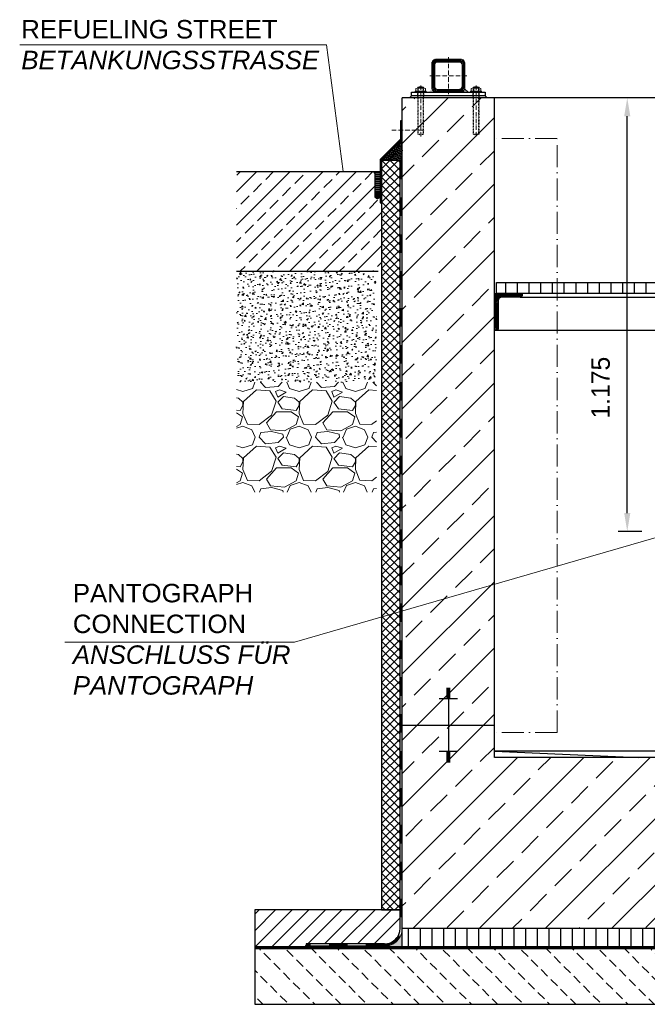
# Model space of a CAD drawing. Header units: millimetres. Extents: x 3814 to 923545, y -36595 to -4911.
# Tile 49 of 54: x 27719 to 29420, y -13107 to -10439. Entities that reach past the tile are written whole.
import ezdxf

# ---------------------------------------------------------------- set-up
doc = ezdxf.new("R2010")
doc.units = ezdxf.units.MM
doc.linetypes.add('ACAD_ISO10W100', pattern=[18, 12, -3, 0, -3])
doc.linetypes.add('JIS_02_1.0', pattern=[2, 1, -1])
for name, color, linetype, lineweight in [('Bemaßung', 7, 'Continuous', 9), ('Beschriftung', 7, 'Continuous', 9), ('P------T2', 7, 'Continuous', 18), ('P-DABDICHTUNG', 7, 'Continuous', 18)]:
    doc.layers.add(name, color=color, linetype=linetype, lineweight=lineweight)
doc.styles.add('LBB3.5M1000', font='isocp.shx', dxfattribs={"height": 3.5})
doc.dimstyles.new('DIN', dxfattribs={"dimtxt": 2.5, "dimasz": 2.5, "dimexe": 1.25, "dimexo": 0.625, "dimtad": 1, "dimtih": 1, "dimdec": 4, "dimdsep": 46, "dimlunit": 6, "dimtxsty": 'Standard', "dimcen": 2.5, "dimadec": 0, "dimazin": 0, "dimtfac": 1, "dimtdec": 4, "dimtmove": 0, "dimatfit": 3, "dimfxl": 0, "dimtvp": 1, "dimtolj": 1, "dimtzin": 0, "dimarcsym": 0})

# ---------------------------------------------------------------- blocks, each defined once
blk = doc.blocks.new('*D34')
at = {"layer": 'Bemaßung', "color": 0, "lineweight": -2, "transparency": 16777216}
for p, q in [((29405, -10650.6), (29340.5, -10650.6)), ((29365.5, -11775.6), (29365.5, -10700.6)), ((29405, -11825.6), (29340.5, -11825.6))]:
    blk.add_line(p, q, dxfattribs=at)
at = {"layer": 'Bemaßung', "color": 0, "transparency": 16777216}
for points in [[(29357.2, -10700.6), (29373.8, -10700.6), (29365.5, -10650.6)], [(29357.2, -11775.6), (29373.8, -11775.6), (29365.5, -11825.6)]]:
    blk.add_solid(points, dxfattribs=at)
at = {"layer": 'DEFPOINTS', "color": 0, "transparency": 16777216}
for p in [(29365.5, -10650.6), (29505, -10650.6), (29505, -11825.6)]:
    blk.add_point(p, dxfattribs=at)
at = {"layer": 'Bemaßung', "color": 0, "transparency": 16777216, "insert": (29293.5, -11435.8), "char_height": 50, "attachment_point": 5, "rotation": 90}
blk.add_mtext('\\A1;1.175', dxfattribs=at)

msp = doc.modelspace()

# ---------------------------------------------------------------- hatches: boundary and pattern name
at = {"lineweight": 5}
h = msp.add_hatch(dxfattribs=at)
h.set_pattern_fill('ANSI31', color=0)
h.set_pattern_definition([(45, (-121417.2412, 28680.0378), (-2.24506403, 2.24506403), [])])
edge = h.paths.add_edge_path()
edge.add_line((28847.66479, -10545.55504), (28913.66479, -10545.55504))
edge.add_arc((28913.66479, -10557.55504), 12, 0, 90, ccw=False)
edge.add_line((28925.66479, -10557.55504), (28925.66479, -10623.55504))
edge.add_arc((28913.66479, -10623.55504), 12, -90, 0, ccw=False)
edge.add_line((28913.66479, -10635.55504), (28847.66479, -10635.55504))
edge.add_arc((28847.66479, -10623.55504), 12, 180, 270, ccw=False)
edge.add_line((28835.66479, -10623.55504), (28835.66479, -10557.55504))
edge.add_arc((28847.66479, -10557.55504), 12, 90, 180, ccw=False)
edge = h.paths.add_edge_path(flags=16)
edge.add_arc((28851.66479, -10619.55504), 8, 180, 270, ccw=False)
edge.add_line((28843.66479, -10619.55504), (28843.66479, -10561.55504))
edge.add_arc((28851.66479, -10561.55504), 8, 90, 180, ccw=False)
edge.add_line((28851.66479, -10553.55504), (28909.66479, -10553.55504))
edge.add_arc((28909.66479, -10561.55504), 8, 0, 90, ccw=False)
edge.add_line((28917.66479, -10561.55504), (28917.66479, -10619.55504))
edge.add_arc((28909.66479, -10619.55504), 8, -90, 0, ccw=False)
edge.add_line((28909.66479, -10627.55504), (28851.66479, -10627.55504))
h = msp.add_hatch(color=0)
h.dxf.hatch_style = 1
h.paths.add_polyline_path([(28925.24283, -10626.70924), (28934.08862, -10635.55504), (28913.66479, -10635.55504, 0.338290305)])
h.paths.add_polyline_path([(28836.08675, -10626.70924, 0.338290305), (28847.66479, -10635.55504), (28827.24096, -10635.55504)])
at = {"lineweight": 0}
h = msp.add_hatch(dxfattribs=at)
h.set_pattern_fill('ANSI33', color=256, scale=20)
h.set_pattern_definition([(45, (24162.66, -11775.56), (-89.8026, 89.8026), []), (45, (24252.46, -11775.56), (-89.8026, 89.8026), [63.5, -31.75])])
h.paths.add_polyline_path([(31155.66479, -10650.55504), (30905.66479, -10650.55504), (30905.66479, -12437.87366), (30230.66479, -12437.87366), (29680.66479, -12437.87366), (29005.66479, -12437.87366), (29005.66479, -10650.55504), (28755.66479, -10650.55504), (28755.66479, -12900.55504), (31155.66479, -12900.55504)])
at = {"lineweight": 5}
h = msp.add_hatch(dxfattribs=at)
h.set_pattern_fill('ANSI36', color=256, angle=90)
h.set_pattern_definition([(135, (22656.5853, -10792.555), (-6.1739261, 1.683798), [7.9375, -1.5875, 0, -1.5875])])
h.paths.add_polyline_path([(28755.66479, -10764.55504), (28699.66479, -10820.55504), (28749.66479, -10820.55504), (28755.66479, -10820.55504)])
h = msp.add_hatch(dxfattribs=at)
h.set_pattern_fill('ANSI37', color=256, scale=5)
h.set_pattern_definition([(45, (26993.665, -11830.805), (-11.22532, 11.22532), []), (135, (26993.665, -11830.805), (-11.22532, -11.22532), [])])
h.paths.add_polyline_path([(28749.66479, -10820.55504), (28699.66479, -10820.55504), (28699.66479, -12850.55504), (28749.66479, -12850.55504)])
at = {"lineweight": 0}
h = msp.add_hatch(dxfattribs=at)
h.set_pattern_fill('ANSI33', color=256, scale=10)
h.set_pattern_definition([(45, (20561.7, -11646.055), (-44.9013, 44.9013), []), (45, (20606.6, -11646.055), (-44.9013, 44.9013), [31.75, -15.875])])
h.paths.add_polyline_path([(28681.74993, -10922.90974), (28699.66479, -10922.90974), (28699.66479, -11120.55504), (28306.70736, -11120.55504), (28306.70736, -10850.55504), (28676.74993, -10850.55504), (28681.74993, -10855.55504)])
at = {"lineweight": 5}
h = msp.add_hatch(dxfattribs=at)
h.set_pattern_fill('ANSI31', color=256, angle=315)
h.set_pattern_definition([(0, (26156.0002, -10881.7557), (1e-15, 3.175), [])])
edge = h.paths.add_edge_path()
edge.add_line((28691.74993, -10850.55504), (28693.74993, -10850.55504))
edge.add_line((28693.74993, -10850.55504), (28695.70736, -10850.55504))
edge.add_line((28695.70736, -10850.55504), (28695.70736, -10912.95641))
edge.add_arc((28688.72864, -10918.11779), 8.67999, 396.48621535, 503.51378465)
edge.add_line((28681.74993, -10912.95641), (28681.74993, -10855.55504))
edge.add_line((28681.74993, -10855.55504), (28676.74993, -10850.55504))
edge.add_line((28676.74993, -10850.55504), (28691.74993, -10850.55504))
h = msp.add_hatch(color=256)
h.dxf.hatch_style = 1
edge = h.paths.add_edge_path()
edge.add_line((28681.74993, -10919.3568), (28681.74993, -10910.86458))
edge.add_arc((28688.45187, -10915.11069), 7.93382, 383.309056, 507.64314424, ccw=False)
edge.add_line((28695.73816, -10911.97135), (28695.73816, -10918.25003))
edge.add_arc((28688.45187, -10915.11069), 7.93382, 212.35685576, 336.690944, ccw=False)
at = {"lineweight": 0}
h = msp.add_hatch(dxfattribs=at)
h.set_pattern_fill('AR-CONC', color=256, scale=0.2)
h.set_pattern_definition([(50, (26341.543, -11570.555), (36.43693, -3.1878), [3.81, -41.91]), (355, (26341.543, -11570.555), (-7.0487, 38.21137), [3.048, -33.5281]), (100.4514, (26344.58, -11570.82), (29.38825, 35.02355), [3.238, -35.61805]), (46.1842, (26341.543, -11560.395), (54.2158, -8.4085), [5.715, -62.865]), (96.6356, (26346.06, -11561.096), (47.4808, 49.4852), [4.857, -53.4271]), (351.1842, (26341.54, -11560.395), (47.4808, 49.4852), [4.572, -50.292]), (21, (26346.623, -11562.935), (30.32288, -20.45304), [3.81, -41.91]), (326, (26346.623, -11562.935), (12.3604, 36.8376), [3.048, -33.528]), (71.4514, (26349.15, -11564.64), (42.6833, 16.38455), [3.238, -35.618]), (37.5, (26341.543, -11570.555), (0.61772, 16.91101), [0, -33.1216, 0, -34.036, 0, -33.655]), (7.5, (26341.543, -11570.555), (13.36393, 20.03611), [0, -19.4056, 0, -32.3596, 0, -12.827]), (327.5, (26330.214, -11570.555), (27.11812, -1.14575), [0, -12.7, 0, -39.624, 0, -52.578]), (317.5, (26325.134, -11570.555), (29.62584, 5.0853), [0, -16.51, 0, -26.3144, 0, -37.338])])
h.paths.add_polyline_path([(28306.70736, -11120.55504), (28685.70736, -11120.55504), (28685.70736, -11420.55504), (28306.70736, -11420.55504)])
h = msp.add_hatch()
h.set_pattern_fill('ANSI31', color=256, scale=10, angle=45)
h.set_pattern_definition([(90, (-62022.856, 27169.223), (-31.75, 5e-15), [])])
h.paths.add_polyline_path([(30900.66479, -11180.55504), (29010.66479, -11180.55504), (29010.66479, -11150.55504), (30900.66479, -11150.55504)])
at = {"lineweight": 9}
h = msp.add_hatch(dxfattribs=at)
h.set_pattern_fill('ANSI31', color=256)
h.set_pattern_definition([(45, (-60422.856, 27169.2227), (-2.24506403, 2.24506403), [])])
edge = h.paths.add_edge_path()
edge.add_line((29005.66479, -11280.55504), (29005.66479, -11180.55504))
edge.add_line((29005.66479, -11180.55504), (29080.66479, -11180.55504))
edge.add_line((29080.66479, -11180.55504), (29080.66479, -11185.55504))
edge.add_arc((29075.66479, -11185.55504), 5, 270, 360, ccw=False)
edge.add_line((29075.66479, -11190.55504), (29025.66479, -11190.55504))
edge.add_arc((29025.66479, -11200.55504), 10, 450, 540)
edge.add_line((29015.66479, -11200.55504), (29015.66479, -11275.55504))
edge.add_arc((29010.66479, -11275.55504), 5, 270, 360, ccw=False)
edge.add_line((29010.66479, -11280.55504), (29005.66479, -11280.55504))
at = {"lineweight": 0}
h = msp.add_hatch(dxfattribs=at)
h.set_pattern_fill('GRAVEL', color=256, scale=6)
h.set_pattern_definition([(228.0128, (26451.271, -11418.155), (-1219.2, -1371.6), [20.5033, -2029.829]), (184.96974, (26437.555, -11433.395), (1828.8, 152.400009), [35.1843, -3483.243]), (132.51045, (26402.503, -11436.443), (1524, -1676.4), [24.809, -2456.0834]), (267.2737, (26343.067, -11474.543), (152.4, 3048), [32.0403, -3171.9862]), (292.83365, (26341.543, -11506.547), (-762, 1828.8), [31.418, -3110.3885]), (357.2737, (26353.735, -11535.503), (-3048, 152.4), [32.0403, -3171.9862]), (37.69424, (26385.739, -11537.027), (-1981.2, -1524), [42.3716, -4194.787]), (72.25533, (26419.267, -11511.119), (1066.8, 3352.8), [40.003, -3960.3154]), (121.42957, (26431.459, -11473.019), (-1219.2, 1981.2), [32.1488, -3182.7327]), (175.23636, (26414.695, -11445.587), (1676.4, -152.4), [36.703, -1798.436]), (222.39744, (26378.1187, -11442.539), (-1828.8, -1676.4), [47.4647, -4699.0064]), (138.8141, (26493.943, -11476.067), (-1066.8, 914.4), [16.2, -1603.834]), (171.46923, (26481.751, -11465.399), (1981.2, -304.8), [30.821, -3051.2783]), (225, (26451.27, -11460.83), (-2e-14, -152.4), [21.553, -193.974]), (203.1986, (26440.603, -11442.54), (762, 304.8), [11.6065, -1149.0373]), (291.8014, (26429.935, -11447.11), (-152.4, 457.2), [16.414, -804.285]), (30.9638, (26436.03, -11462.35), (457.2, 304.8), [26.659, -861.978]), (161.565, (26458.89, -11448.635), (304.8, -152.4), [19.277, -462.654]), (16.38954, (26341.543, -11447.111), (1524, 457.2), [27.0053, -2673.5296]), (70.3462, (26367.451, -11439.491), (-609.6, -1676.4), [22.656, -2242.933]), (293.1986, (26458.89, -11418.155), (-304.8, 762), [23.213, -1137.431]), (343.61046, (26468.035, -11439.491), (-1524, 457.2), [27.0053, -2673.5296]), (339.44395, (26341.543, -11541.599), (-762, 304.8), [26.042, -1276.064]), (294.77514, (26365.927, -11550.743), (-762, 1676.4), [21.8203, -2160.2156]), (66.8014, (26460.415, -11570.555), (304.8, 762), [23.213, -1137.431]), (17.35402, (26469.559, -11549.219), (-1981.2, -609.6), [25.547, -2529.1426]), (69.44395, (26385.739, -11570.555), (-304.8, -762), [13.021, -1289.085]), (101.31, (26451.27, -11570.555), (-152.4, 609.6), [7.771, -769.32]), (165.9638, (26449.747, -11562.935), (457.2, -152.4), [31.418, -596.943]), (186.009, (26419.267, -11555.315), (1524, 152.4), [29.116, -2882.482]), (303.69, (26436.03, -11476.067), (-152.4, 304.8), [21.9794, -527.5066]), (353.15723, (26448.223, -11494.355), (2590.8, -304.8), [38.3734, -3798.9605]), (60.9454, (26486.323, -11498.927), (-609.6, -1066.8), [15.6905, -1553.3635]), (90, (26493.94, -11485.21), (-152.4, 152.4), [9.144, -143.256]), (120.25644, (26416.219, -11550.743), (609.6, -1066.8), [21.172, -2096.0364]), (48.0128, (26405.551, -11532.455), (1219.2, 1371.6), [41.0066, -2009.3257]), (0, (26432.98, -11501.98), (152.4, 152.4), [39.624, -112.776]), (325.30485, (26472.607, -11501.975), (1524, -1066.8), [24.0966, -2385.559]), (254.0546, (26492.419, -11515.69), (-152.4, -609.6), [22.19, -1087.299]), (207.64598, (26486.323, -11537.027), (-2895.6, -1524), [36.1287, -3576.748]), (175.42608, (26454.319, -11553.791), (-1981.2, 152.4), [38.2218, -3783.9508])])
h.paths.add_polyline_path([(28306.70736, -11420.55504), (28685.70736, -11420.55504), (28685.70736, -11719.05504), (28306.70736, -11719.05504)])
h = msp.add_hatch()
h.set_pattern_fill('ANSI31', color=256, scale=10)
h.set_pattern_definition([(45, (32358.665, -12900.555), (-22.45064, 22.45064), [])])
edge = h.paths.add_edge_path()
edge.add_line((28495.28966, -12942.91101), (28495.28966, -12950.55504))
edge.add_line((28495.28966, -12950.55504), (28355.66479, -12950.55504))
edge.add_line((28355.66479, -12950.55504), (28355.66479, -12850.55504))
edge.add_line((28355.66479, -12850.55504), (28749.66479, -12850.55504))
edge.add_line((28749.66479, -12850.55504), (28749.66479, -12900.55504))
edge.add_arc((28707.30881, -12900.55504), 42.35598, 270, 360, ccw=False)
edge.add_line((28707.30881, -12942.91101), (28495.28966, -12942.91101))
h = msp.add_hatch(dxfattribs=at)
h.set_pattern_fill('AR-CONC', color=256, scale=0.48356)
h.set_pattern_definition([(50, (32237.837, -12925.555), (3.4683817, -0.303444), [0.36267, -3.989368]), (355, (32237.837, -12925.555), (-0.6709456, 3.6372986), [0.290136, -3.1914945]), (100.45144, (32238.126, -12925.5803), (2.797436, 3.3338545), [0.308222, -3.3904412]), (46.1842, (32237.837, -12924.588), (5.16075, -0.8003847), [0.544005, -5.984052]), (96.63564, (32238.267, -12924.6546), (4.519649, 4.710446), [0.462333, -5.085665]), (351.18416, (32237.837, -12924.588), (4.519649, 4.710446), [0.435204, -4.787242]), (21, (32238.3205, -12924.8297), (2.8864024, -1.946903), [0.36267, -3.989368]), (326, (32238.3205, -12924.8297), (1.176575, 3.506534), [0.290136, -3.1914945]), (71.45144, (32238.561, -12924.992), (4.0629775, 1.559631), [0.308222, -3.3904412]), (37.5, (32237.837, -12925.555), (0.05880017, 1.6097408), [0, -3.1528098, 0, -3.2398505, 0, -3.2035835]), (7.5, (32237.837, -12925.555), (1.2720985, 1.9072164), [0, -1.8471984, 0, -3.0802758, 0, -1.2209884]), (327.5, (32236.7586, -12925.555), (2.5813506, -0.1090663), [0, -1.2088994, 0, -3.7717663, 0, -5.0048437]), (317.5, (32236.275, -12925.555), (2.8200537, 0.4840674), [0, -1.5715693, 0, -2.5048397, 0, -3.5541644])])
edge = h.paths.add_edge_path()
edge.add_line((28681.36572, -12950.55504), (28707.30881, -12948.91101))
edge.add_arc((28707.30881, -12900.55504), 48.35598, 270, 360)
edge.add_line((28755.66479, -12900.55504), (28755.66479, -12950.55504))
edge.add_line((28755.66479, -12950.55504), (28681.36572, -12950.55504))
h = msp.add_hatch()
h.set_pattern_fill('ANSI31', color=256, scale=10, angle=45)
h.set_pattern_definition([(90, (30455.665, -12925.555), (-31.75, 5e-15), [])])
h.paths.add_polyline_path([(28755.66479, -12900.55504), (31155.66479, -12900.55504), (31155.66479, -12950.55504), (28755.66479, -12950.55504)])
h = msp.add_hatch(dxfattribs=at)
h.set_pattern_fill('BETON_UNBEWEHRT', color=256, scale=200, angle=90, pattern_type=2)
h.set_pattern_definition([(135, (9474.31, -12871.2), (-35.35534, -35.35534), [25, -12.5])])
h.paths.add_polyline_path([(31555.66479, -12956.55504), (28355.66479, -12956.55504), (28355.66479, -13106.55504), (31555.66479, -13106.55504)])
at = {"layer": 'P-DABDICHTUNG'}
h = msp.add_hatch(dxfattribs=at)
h.set_pattern_fill('PLAST', scale=6, angle=90, style=0)
h.set_pattern_definition([(90, (17529.5794, -14250.1225), (-1.5, 9e-17), []), (90, (17529.3919, -14250.1225), (-1.5, 9e-17), []), (90, (17529.2044, -14250.1225), (-1.5, 9e-17), [])])
h.paths.add_polyline_path([(28495.28966, -12950.55504), (28495.28966, -12948.91101), (28554.79677, -12948.91101), (28554.79677, -12950.55504)])

# ---------------------------------------------------------------- linework, layer by layer
at = {"linetype": 'ACAD_ISO10W100', "lineweight": 5}
for p, q in [((28880.66479, -10540.55504), (28880.66479, -10640.55504)), ((28930.66479, -10590.55504), (28830.66479, -10590.55504)), ((28805.66479, -10755.55504), (28805.66479, -10617.49404)), ((28955.66479, -10755.55504), (28955.66479, -10617.49404)), ((28727.57675, -10738.32579), (28815.08781, -10738.32579))]:
    msp.add_line(p, q, dxfattribs=at)
at = {"linetype": 'Continuous', "lineweight": 9}
for p, q in [((28790.66479, -10635.55504), (28790.66479, -10632.55504)), ((28790.66479, -10632.55504), (28820.66479, -10632.55504)), ((28792.26479, -10631.55504), (28792.26479, -10625.55504)), ((28795.72899, -10624.55504), (28815.60059, -10624.55504)), ((28797.66479, -10622.05504), (28813.66479, -10622.05504)), ((28797.66479, -10622.05504), (28797.66479, -10624.55504)), ((28798.88979, -10621.61994), (28798.88979, -10624.55504)), ((28799.19299, -10631.55504), (28799.19299, -10625.55504)), ((28812.13659, -10631.55504), (28812.13659, -10625.55504)), ((28812.43979, -10621.61994), (28812.43979, -10624.55504)), ((28813.66479, -10622.05504), (28813.66479, -10624.55504)), ((28819.06479, -10631.55504), (28819.06479, -10625.55504)), ((28820.66479, -10635.55504), (28820.66479, -10632.55504)), ((28970.66479, -10632.55504), (28940.66479, -10632.55504)), ((28940.66479, -10635.55504), (28940.66479, -10632.55504)), ((28942.26479, -10631.55504), (28942.26479, -10625.55504)), ((28965.60059, -10624.55504), (28945.72899, -10624.55504)), ((28963.66479, -10622.05504), (28947.66479, -10622.05504)), ((28947.66479, -10622.05504), (28947.66479, -10624.55504)), ((28948.88979, -10621.61994), (28948.88979, -10624.55504)), ((28949.19299, -10631.55504), (28949.19299, -10625.55504)), ((28962.13659, -10631.55504), (28962.13659, -10625.55504)), ((28962.43979, -10621.61994), (28962.43979, -10624.55504)), ((28963.66479, -10622.05504), (28963.66479, -10624.55504)), ((28969.06479, -10631.55504), (28969.06479, -10625.55504)), ((28970.66479, -10635.55504), (28970.66479, -10632.55504))]:
    msp.add_line(p, q, dxfattribs=at)
at = {"linetype": 'JIS_02_1.0', "lineweight": 5, "ltscale": 2}
for p, q in [((28797.16479, -10650.55504), (28797.16479, -10632.55504)), ((28797.66479, -10749.05504), (28797.66479, -10622.05504)), ((28798.88979, -10749.4901), (28798.88979, -10624.55504)), ((28812.43979, -10749.4901), (28812.43979, -10624.55504)), ((28813.66479, -10749.05504), (28813.66479, -10622.05504)), ((28814.16479, -10650.55504), (28814.16479, -10632.55504)), ((28947.16479, -10650.55504), (28947.16479, -10632.55504)), ((28947.66479, -10749.05504), (28947.66479, -10622.05504)), ((28948.88979, -10749.4901), (28948.88979, -10624.55504)), ((28962.43979, -10749.4901), (28962.43979, -10624.55504)), ((28963.66479, -10749.05504), (28963.66479, -10622.05504)), ((28964.16479, -10650.55504), (28964.16479, -10632.55504)), ((28797.66479, -10749.05504), (28813.66479, -10749.05504)), ((28963.66479, -10749.05504), (28947.66479, -10749.05504))]:
    msp.add_line(p, q, dxfattribs=at)
for p, q in [((28925.24283, -10626.70924), (28934.08862, -10635.55504)), ((29005.66479, -10650.55504), (28755.66479, -10650.55504)), ((28755.66479, -12900.55504), (28755.66479, -10650.55504)), ((28780.66479, -10645.55504), (28775.66479, -10650.55504)), ((28980.66479, -10645.55504), (28985.66479, -10650.55504)), ((29005.66479, -12437.87366), (29005.66479, -10650.55504)), ((30905.66479, -10650.55504), (29005.66479, -10650.55504)), ((28699.66479, -10820.55504), (28755.66479, -10764.55504)), ((28755.66479, -10820.55504), (28709.66479, -10820.55504)), ((28749.66479, -12850.55504), (28749.66479, -10820.55504)), ((28749.66479, -10820.55504), (28755.66479, -10820.55504)), ((28749.66479, -10820.55504), (28755.66479, -10820.55504)), ((28306.70736, -10850.55504), (28695.70736, -10850.55504)), ((28676.74993, -10850.55504), (28681.74993, -10855.55504)), ((28681.74993, -10855.55504), (28681.74993, -10919.3568)), ((28306.70736, -11120.55504), (28690.70736, -11120.55504)), ((29075.66479, -11190.55504), (30615.66479, -11190.55504)), ((30615.66479, -11280.55504), (29010.66479, -11280.55504)), ((28885.66479, -12250.90176), (28875.66479, -12250.90176)), ((28885.66479, -12254.42166), (28875.66479, -12254.42166)), ((28885.66479, -12257.94156), (28875.66479, -12257.94156)), ((28885.66479, -12261.46147), (28875.66479, -12261.46147)), ((28885.66479, -12264.98137), (28875.66479, -12264.98137)), ((28885.66479, -12268.50128), (28875.66479, -12268.50128)), ((28880.66479, -12250.55504), (28880.66479, -12350.55504)), ((28905.66479, -12279.06099), (28855.66479, -12279.06099)), ((28885.66479, -12272.02118), (28875.66479, -12272.02118)), ((28885.66479, -12275.54109), (28875.66479, -12275.54109)), ((28755.66479, -12350.55504), (29005.66479, -12350.55504)), ((28880.66479, -12350.55504), (28880.66479, -12450.55504)), ((28905.66479, -12422.04908), (28855.66479, -12422.04908)), ((28885.66479, -12425.56898), (28875.66479, -12425.56898)), ((28885.66479, -12429.08889), (28875.66479, -12429.08889)), ((30905.66479, -12420.55504), (29005.66479, -12420.55504)), ((29005.66479, -12420.55504), (29395.33387, -12437.87366)), ((28885.66479, -12432.60879), (28875.66479, -12432.60879)), ((28885.66479, -12436.1287), (28875.66479, -12436.1287)), ((28885.66479, -12439.6486), (28875.66479, -12439.6486)), ((28885.66479, -12443.16851), (28875.66479, -12443.16851)), ((28885.66479, -12446.68841), (28875.66479, -12446.68841)), ((28885.66479, -12450.20832), (28875.66479, -12450.20832)), ((30905.66479, -12437.87366), (29005.66479, -12437.87366)), ((28749.66479, -12850.55504), (28355.66479, -12850.55504)), ((28355.66479, -12850.55504), (28355.66479, -12956.55504)), ((28749.66479, -12900.55504), (28749.66479, -12850.55504)), ((28755.66479, -12900.55504), (31155.66479, -12900.55504)), ((28749.66479, -12950.55504), (28355.66479, -12950.55504)), ((28355.66479, -12950.55504), (28355.66479, -12956.55504)), ((28755.66479, -12950.55504), (28355.66479, -12950.55504)), ((28749.66479, -12950.55504), (28355.66479, -12950.55504)), ((28749.66479, -12950.55504), (28355.66479, -12950.55504)), ((28355.66479, -12950.55504), (28755.66479, -12950.55504)), ((28495.28966, -12942.91101), (28495.28966, -12950.55504)), ((28707.30881, -12942.91101), (28495.28966, -12942.91101)), ((28707.30881, -12948.91101), (28495.28966, -12948.91101))]:
    msp.add_line(p, q)
at = {"linetype": 'ACAD_ISO10W100', "lineweight": 18, "ltscale": 5}
for p, q in [((29175.66479, -10760.55504), (29005.66479, -10760.55504)), ((29175.66479, -12370.55504), (29175.66479, -10760.55504)), ((29175.66479, -12370.55504), (29005.66479, -12370.55504))]:
    msp.add_line(p, q, dxfattribs=at)
at = {"linetype": 'JIS_02_1.0', "lineweight": 25, "ltscale": 50}
for p, q in [((28752.66479, -10820.55504), (28752.66479, -12903.67993)), ((31555.66479, -12953.55504), (28355.66479, -12953.55504)), ((28355.66479, -12953.55504), (31555.66479, -12953.55504)), ((28707.30881, -12945.91101), (28495.28966, -12945.91101))]:
    msp.add_line(p, q, dxfattribs=at)
at = {"lineweight": 9}
for points in [[(28847.66479, -10545.55504), (28913.66479, -10545.55504, -0.4142135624), (28925.66479, -10557.55504), (28925.66479, -10623.55504, -0.4142135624), (28913.66479, -10635.55504), (28847.66479, -10635.55504, -0.4142135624), (28835.66479, -10623.55504), (28835.66479, -10557.55504, -0.4142135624)], [(28851.66479, -10627.55504, -0.4142135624), (28843.66479, -10619.55504), (28843.66479, -10561.55504, -0.4142135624), (28851.66479, -10553.55504), (28909.66479, -10553.55504, -0.4142135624), (28917.66479, -10561.55504), (28917.66479, -10619.55504, -0.4142135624), (28909.66479, -10627.55504)]]:
    msp.add_lwpolyline(points, format="xyb", close=True, dxfattribs=at)
for points in [[(28980.66479, -10645.55504), (28780.66479, -10645.55504), (28780.66479, -10635.55504), (28980.66479, -10635.55504)], [(28697.70736, -10935.48212), (28697.70736, -10818.43827), (28752.81984, -10763.32579), (28752.81984, -10713.32579), (28750.81984, -10713.32579), (28750.81984, -10762.49737), (28695.70736, -10817.60985), (28695.70736, -10935.48212)], [(28749.66479, -10820.55504), (28699.66479, -10820.55504), (28699.66479, -12850.55504), (28749.66479, -12850.55504)], [(30900.66479, -11180.55504), (29010.66479, -11180.55504), (29010.66479, -11150.55504), (30900.66479, -11150.55504)], [(28755.66479, -12900.55504), (31155.66479, -12900.55504), (31155.66479, -12950.55504), (28755.66479, -12950.55504)], [(31555.66479, -12956.55504), (28355.66479, -12956.55504), (28355.66479, -13106.55504), (31555.66479, -13106.55504)]]:
    msp.add_lwpolyline(points, close=True)
msp.add_lwpolyline([(29005.66479, -11280.55504), (29005.66479, -11180.55504), (29080.66479, -11180.55504), (29080.66479, -11185.55504, -0.4142135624), (29075.66479, -11190.55504), (29025.66479, -11190.55504, 0.4142135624), (29015.66479, -11200.55504), (29015.66479, -11275.55504, -0.4142135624), (29010.66479, -11280.55504)], format="xyb", close=True)
at = {"linetype": 'Continuous', "lineweight": 9}
for centre, radius, start, end in [((28795.72889, -10631.05503), 6.49999, 57.79575833, 122.20424167), ((28795.72889, -10626.05504), 6.49999, 237.79575833, 302.20424167), ((28805.66479, -10642.63837), 22.08333, 68.76068889, 111.23931111), ((28805.66479, -10645.99713), 21.4421, 72.43264167, 107.56735833), ((28805.66479, -10611.11294), 21.4421, 252.43264167, 287.56735833), ((28815.60069, -10631.05503), 6.49999, 57.79575833, 122.20424167), ((28815.60069, -10626.05504), 6.49999, 237.79575833, 302.20424167), ((28945.72889, -10631.05503), 6.49999, 57.79575833, 122.20424167), ((28945.72889, -10626.05504), 6.49999, 237.79575833, 302.20424167), ((28955.66479, -10642.63837), 22.08333, 68.76068889, 111.23931111), ((28955.66479, -10645.99713), 21.4421, 72.43264167, 107.56735833), ((28955.66479, -10611.11294), 21.4421, 252.43264167, 287.56735833), ((28965.60069, -10631.05503), 6.49999, 57.79575833, 122.20424167), ((28965.60069, -10626.05504), 6.49999, 237.79575833, 302.20424167)]:
    msp.add_arc(centre, radius, start, end, dxfattribs=at)
at = {"linetype": 'JIS_02_1.0', "lineweight": 5, "ltscale": 2}
for centre in [(28805.66479, -10728.4717), (28955.66479, -10728.4717)]:
    msp.add_arc(centre, 22.08333, 248.76068889, 291.23931111, dxfattribs=at)
for centre, radius, start, end in [((28688.45187, -10915.11069), 7.93382, 23.309056, 147.64314424), ((28688.45187, -10915.11069), 7.93382, 212.35685576, 336.690944), ((28707.30881, -12900.55504), 42.35598, 270, 0)]:
    msp.add_arc(centre, radius, start, end)
at = {"linetype": 'JIS_02_1.0', "lineweight": 25, "ltscale": 50}
msp.add_arc((28707.30881, -12900.55504), 45.35598, 270, 0, dxfattribs=at)
at = {"layer": 'P------T2', "color": 7}
for p, q in [((28550.06662, -10507.27039), (27718.68705, -10507.27039)), ((28550.06662, -10507.27039), (28595.69252, -10850.55504)), ((29477.82806, -11831.44188), (28463.52955, -12125.43012)), ((27840.67563, -12125.43012), (28463.52955, -12125.43012))]:
    msp.add_line(p, q, dxfattribs=at)
at = {"layer": 'P-DABDICHTUNG', "color": 7}
for p, q in [((28554.79677, -12948.91101), (28554.79677, -12950.55504)), ((28707.30881, -12948.91101), (28681.36572, -12950.55504))]:
    msp.add_line(p, q, dxfattribs=at)
msp.add_lwpolyline([(28755.66479, -12876.37705), (28755.66479, -12900.55504, -0.4142135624), (28707.30881, -12948.91101)], format="xyb", dxfattribs=at)

# ---------------------------------------------------------------- texts
at = {"layer": 'Beschriftung', "char_height": 50, "attachment_point": 1, "style": 'LBB3.5M1000'}
for s, insert, width in [('{\\fArial|b0|i0|c0|p34;REFUELING STREET\\P\\fArial|b0|i1|c0|p34;BETANKUNGSSTRASSE\\H1.0213x; }', (27723.03567, -10439.75613), 822.0650974), ('{\\fArial|b0|i0|c0|p34;PANTOGRAPH CONNECTION\\P\\fArial|b0|i1|c0|p34;ANSCHLUSS FÜR PANTOGRAPH}', (27862.78282, -11967.43115), 720.7321816)]:
    msp.add_mtext(s, dxfattribs=dict(at, insert=insert, width=width))

# ---------------------------------------------------------------- dimensions: what is measured, and where the dimension line sits
at = {"layer": 'Bemaßung', "color": 0}
dim = msp.add_linear_dim(base=(29365.4963, -10650.55504), p1=(29505.0374, -11825.55504), p2=(29505.0374, -10650.55504), angle=90, dimstyle='DIN', override={"dimscale": 20, "dimexo": 5, "dimgap": 1, "dimsah": 1, "dimtmove": 2}, dxfattribs=at)
dim.commit()
dim.dimension.update_dxf_attribs({"geometry": '*D34', "text_midpoint": (29293.45829, -11435.83598), "dimtype": 160})

doc.saveas('drawing.dxf')
